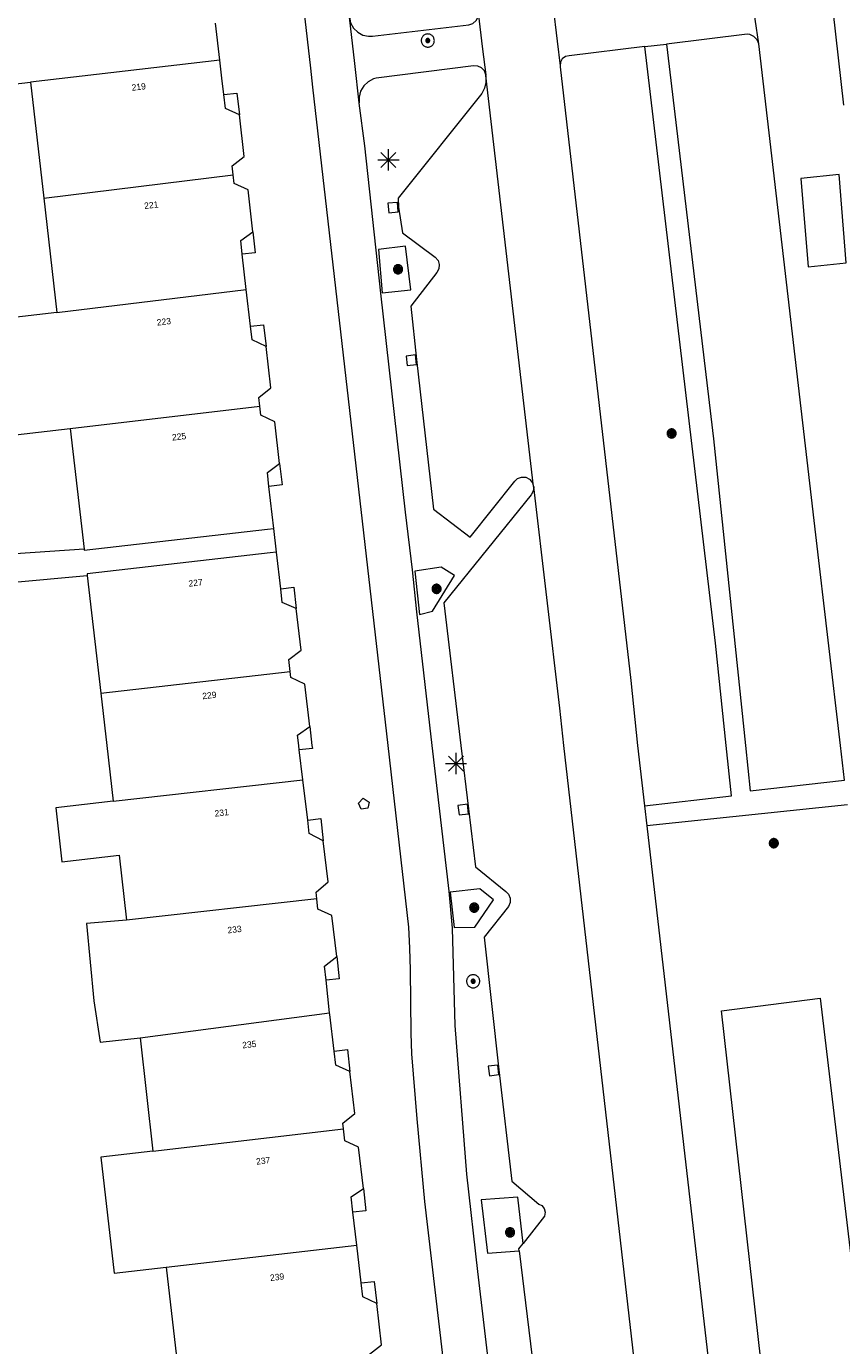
# Model space of a CAD drawing. Header units: metres. Extents: x 135779 to 137489, y 452643 to 455118.
# Tile 90 of 256: x 136189 to 136227, y 453372 to 453434. Entities that reach past the tile are written whole.
import ezdxf
from ezdxf.enums import TextEntityAlignment as Align

# ---------------------------------------------------------------- set-up
doc = ezdxf.new("R2010")
doc.units = ezdxf.units.M
for name, color, linetype, lineweight in [('KTop_BTD_Groenvoorziening', 62, 'Continuous', 13), ('KTop_NAR_Huisnummer (t)', 7, 'Continuous', 13), ('KTop_PAL_Lichtmast', 40, 'Continuous', 13), ('KTop_PND_Grondvlaksituatie van BAG-pand [tachy]', 1, 'Continuous', 13), ('KTop_PND_Pandscheiding', 40, 'Continuous', 13), ('KTop_PUT_Brandkraan of -put', 1, 'Continuous', 13), ('KTop_PUT_Inspectie- of rioolput', 15, 'Continuous', 13), ('KTop_PUT_Kolk', 15, 'Continuous', 13), ('KTop_VGO_Boom', 92, 'Continuous', 13), ('KTop_WGD_Fietspad', 40, 'Continuous', 13), ('KTop_WGD_Parkeervlak', 251, 'Continuous', 13), ('KTop_WGD_Rijbaan_Lokale weg', 251, 'Continuous', 13), ('KTop_WGD_Voetpad', 251, 'Continuous', 13), ('KTop_WGD_Voetpad_achterpad', 251, 'Continuous', 13)]:
    doc.layers.add(name, color=color, linetype=linetype, lineweight=lineweight)
doc.styles.add('Style-ROVU', font='ROVU.shx')

# ---------------------------------------------------------------- blocks, each defined once
blk = doc.blocks.new('PAL_Lichtmast')
at = {"layer": 'KTop_PAL_Lichtmast'}
for p, q in [((-0.354, -0.354), (0.354, 0.354)), ((0.354, -0.354), (-0.354, 0.354)), ((0, -0.5), (0, 0.5)), ((-0.5, 0), (0.5, 0))]:
    blk.add_line(p, q, dxfattribs=at)
blk = doc.blocks.new('PUT_Brandkraan_of_-put')
at = {"layer": 'KTop_PUT_Brandkraan of -put'}
for p, q in [((-0.25, 0.034), (0, 0.25)), ((-0.158, -0.25), (-0.25, 0.034)), ((0, 0.25), (0.25, 0.033)), ((0.25, 0.033), (0.158, -0.25)), ((0.158, -0.25), (-0.158, -0.25))]:
    blk.add_line(p, q, dxfattribs=at)
blk = doc.blocks.new('PUT_Inspectie-_of_rioolput')
at = {"layer": 'KTop_PUT_Inspectie- of rioolput', "flags": 128}
for points in [[(0.31, 0), (0.308, 0.032), (0.303, 0.064), (0.294, 0.095), (0.283, 0.126), (0.268, 0.155), (0.25, 0.182), (0.23, 0.207), (0.207, 0.23), (0.182, 0.25), (0.154, 0.268), (0.126, 0.283), (0.095, 0.294), (0.064, 0.303), (0.032, 0.308), (0, 0.309), (-0.032, 0.308), (-0.064, 0.303), (-0.096, 0.294), (-0.126, 0.283), (-0.155, 0.268), (-0.182, 0.25), (-0.207, 0.23), (-0.23, 0.207), (-0.25, 0.182), (-0.268, 0.154), (-0.283, 0.126), (-0.294, 0.095), (-0.303, 0.064), (-0.308, 0.032), (-0.309, 0), (-0.308, -0.032), (-0.303, -0.064), (-0.294, -0.096), (-0.283, -0.126), (-0.268, -0.155), (-0.25, -0.182), (-0.23, -0.207), (-0.207, -0.23), (-0.182, -0.25), (-0.155, -0.268), (-0.126, -0.283), (-0.096, -0.294), (-0.064, -0.303), (-0.032, -0.308), (0, -0.309), (0.032, -0.308), (0.064, -0.303), (0.095, -0.294), (0.126, -0.283), (0.155, -0.268), (0.182, -0.25), (0.207, -0.23), (0.23, -0.207), (0.25, -0.182), (0.268, -0.155), (0.283, -0.126), (0.294, -0.096), (0.303, -0.064), (0.308, -0.032), (0.31, 0)], [(0.095, 0), (0.094, 0.009), (0.092, 0.019), (0.09, 0.029), (0.086, 0.038), (0.082, 0.047), (0.076, 0.055), (0.07, 0.063), (0.063, 0.07), (0.055, 0.076), (0.047, 0.082), (0.038, 0.086), (0.029, 0.09), (0.019, 0.092), (0.009, 0.094), (0, 0.094), (-0.01, 0.094), (-0.02, 0.092), (-0.029, 0.09), (-0.039, 0.086), (-0.048, 0.082), (-0.056, 0.076), (-0.064, 0.07), (-0.071, 0.063), (-0.077, 0.055), (-0.082, 0.047), (-0.087, 0.038), (-0.09, 0.029), (-0.093, 0.019), (-0.094, 0.009), (-0.095, 0), (-0.094, -0.01), (-0.093, -0.02), (-0.09, -0.029), (-0.087, -0.039), (-0.082, -0.048), (-0.077, -0.056), (-0.071, -0.064), (-0.064, -0.071), (-0.056, -0.077), (-0.047, -0.082), (-0.039, -0.087), (-0.029, -0.09), (-0.02, -0.093), (-0.01, -0.094), (0, -0.095), (0.009, -0.094), (0.019, -0.093), (0.029, -0.09), (0.038, -0.087), (0.047, -0.082), (0.055, -0.077), (0.063, -0.071), (0.07, -0.064), (0.076, -0.056), (0.082, -0.047), (0.086, -0.039), (0.09, -0.029), (0.092, -0.02), (0.094, -0.01), (0.095, 0)], [(0.035, 0), (0.034, 0.003), (0.034, 0.007), (0.033, 0.01), (0.031, 0.014), (0.03, 0.017), (0.028, 0.02), (0.026, 0.023), (0.023, 0.026), (0.02, 0.028), (0.017, 0.03), (0.014, 0.031), (0.01, 0.033), (0.007, 0.034), (0.003, 0.034), (0, 0.034), (-0.004, 0.034), (-0.007, 0.034), (-0.011, 0.033), (-0.014, 0.031), (-0.018, 0.03), (-0.021, 0.028), (-0.023, 0.026), (-0.026, 0.023), (-0.028, 0.02), (-0.03, 0.017), (-0.032, 0.014), (-0.033, 0.01), (-0.034, 0.007), (-0.035, 0.003), (-0.035, 0), (-0.035, -0.004), (-0.034, -0.007), (-0.033, -0.011), (-0.032, -0.014), (-0.03, -0.018), (-0.028, -0.021), (-0.026, -0.023), (-0.023, -0.026), (-0.021, -0.028), (-0.017, -0.03), (-0.014, -0.032), (-0.011, -0.033), (-0.007, -0.034), (-0.004, -0.035), (0, -0.035), (0.003, -0.035), (0.007, -0.034), (0.01, -0.033), (0.014, -0.032), (0.017, -0.03), (0.02, -0.028), (0.023, -0.026), (0.026, -0.023), (0.028, -0.021), (0.03, -0.017), (0.031, -0.014), (0.033, -0.011), (0.034, -0.007), (0.034, -0.004), (0.035, 0)], [(0.01, 0.02), (0.007, 0.02), (0.005, 0.021), (0.003, 0.022), (0.001, 0.022), (-0.001, 0.022), (-0.004, 0.022), (-0.006, 0.021), (-0.008, 0.02), (-0.01, 0.019), (-0.012, 0.018), (-0.014, 0.017), (-0.016, 0.015), (-0.017, 0.013), (-0.019, 0.012), (-0.02, 0.009), (-0.021, 0.007), (-0.022, 0.005), (-0.022, 0.003), (-0.022, 0.001), (-0.022, -0.001), (-0.022, -0.004), (-0.022, -0.006), (-0.021, -0.008), (-0.02, -0.01), (-0.019, -0.012), (-0.017, -0.014), (-0.016, -0.016), (-0.014, -0.017), (-0.012, -0.019), (-0.01, -0.02), (-0.008, -0.021), (-0.006, -0.022), (-0.003, -0.022), (-0.001, -0.022), (0.001, -0.022), (0.003, -0.022), (0.005, -0.022), (0.008, -0.021), (0.01, -0.02), (0.012, -0.019), (0.014, -0.017), (0.015, -0.016), (0.017, -0.014), (0.018, -0.012), (0.02, -0.01), (0.02, -0.008), (0.021, -0.006), (0.022, -0.003), (0.022, -0.001), (0.022, 0.001), (0.022, 0.003), (0.021, 0.005), (0.02, 0.008), (0.019, 0.01), (0.018, 0.012), (0.017, 0.014), (0.015, 0.015), (0.013, 0.017), (0.012, 0.018), (0.01, 0.02)]]:
    blk.add_lwpolyline(points, dxfattribs=at)
blk = doc.blocks.new('PUT_Kolk')
at = {"layer": 'KTop_PUT_Kolk', "flags": 128}
blk.add_lwpolyline([(0.225, -0.225), (0.225, 0.225), (-0.225, 0.225), (-0.225, -0.225), (0.225, -0.225)], dxfattribs=at)
blk = doc.blocks.new('VGO_Boom')
at = {"layer": 'KTop_VGO_Boom', "flags": 128}
for points in [[(0.215, 0), (0.214, 0.022), (0.21, 0.045), (0.204, 0.066), (0.196, 0.087), (0.186, 0.108), (0.174, 0.126), (0.16, 0.144), (0.144, 0.16), (0.126, 0.174), (0.107, 0.186), (0.087, 0.196), (0.066, 0.204), (0.045, 0.21), (0.022, 0.214), (-0.001, 0.215), (-0.023, 0.214), (-0.045, 0.21), (-0.067, 0.204), (-0.088, 0.196), (-0.108, 0.186), (-0.127, 0.174), (-0.144, 0.16), (-0.16, 0.144), (-0.174, 0.126), (-0.187, 0.107), (-0.197, 0.087), (-0.205, 0.066), (-0.211, 0.045), (-0.214, 0.022), (-0.215, -0.001), (-0.214, -0.023), (-0.211, -0.045), (-0.205, -0.067), (-0.197, -0.088), (-0.187, -0.108), (-0.174, -0.127), (-0.16, -0.144), (-0.144, -0.16), (-0.127, -0.174), (-0.108, -0.187), (-0.088, -0.197), (-0.067, -0.205), (-0.045, -0.211), (-0.023, -0.214), (0, -0.215), (0.022, -0.214), (0.045, -0.211), (0.066, -0.205), (0.087, -0.197), (0.108, -0.187), (0.126, -0.174), (0.144, -0.16), (0.16, -0.144), (0.174, -0.127), (0.186, -0.108), (0.196, -0.088), (0.204, -0.067), (0.21, -0.045), (0.214, -0.023), (0.215, -0.001)], [(0.155, 0), (0.154, 0.016), (0.152, 0.032), (0.147, 0.048), (0.142, 0.063), (0.134, 0.078), (0.125, 0.091), (0.115, 0.104), (0.104, 0.115), (0.091, 0.125), (0.077, 0.134), (0.063, 0.142), (0.048, 0.147), (0.032, 0.152), (0.016, 0.154), (-0.001, 0.155), (-0.017, 0.154), (-0.033, 0.152), (-0.048, 0.147), (-0.064, 0.142), (-0.078, 0.134), (-0.092, 0.125), (-0.104, 0.115), (-0.116, 0.104), (-0.126, 0.091), (-0.135, 0.077), (-0.142, 0.063), (-0.148, 0.048), (-0.152, 0.032), (-0.155, 0.016), (-0.155, -0.001), (-0.155, -0.017), (-0.152, -0.033), (-0.148, -0.048), (-0.142, -0.064), (-0.135, -0.078), (-0.126, -0.092), (-0.116, -0.104), (-0.104, -0.116), (-0.092, -0.126), (-0.078, -0.135), (-0.064, -0.142), (-0.048, -0.148), (-0.033, -0.152), (-0.017, -0.155), (0, -0.155), (0.016, -0.155), (0.032, -0.152), (0.048, -0.148), (0.063, -0.142), (0.078, -0.135), (0.091, -0.126), (0.104, -0.116), (0.115, -0.104), (0.125, -0.092), (0.134, -0.078), (0.142, -0.064), (0.147, -0.048), (0.152, -0.033), (0.154, -0.017), (0.155, -0.001)], [(0.095, 0), (0.094, 0.01), (0.093, 0.02), (0.09, 0.029), (0.087, 0.039), (0.082, 0.048), (0.077, 0.056), (0.071, 0.064), (0.064, 0.071), (0.056, 0.077), (0.047, 0.082), (0.039, 0.087), (0.029, 0.09), (0.02, 0.093), (0.01, 0.094), (-0.001, 0.095), (-0.01, 0.094), (-0.02, 0.093), (-0.03, 0.09), (-0.039, 0.087), (-0.048, 0.082), (-0.056, 0.077), (-0.064, 0.071), (-0.071, 0.064), (-0.077, 0.056), (-0.083, 0.047), (-0.087, 0.039), (-0.091, 0.029), (-0.093, 0.02), (-0.095, 0.01), (-0.095, -0.001), (-0.095, -0.01), (-0.093, -0.02), (-0.091, -0.03), (-0.087, -0.039), (-0.083, -0.048), (-0.077, -0.056), (-0.071, -0.064), (-0.064, -0.071), (-0.056, -0.077), (-0.048, -0.083), (-0.039, -0.087), (-0.03, -0.091), (-0.02, -0.093), (-0.01, -0.095), (0, -0.095), (0.01, -0.095), (0.02, -0.093), (0.029, -0.091), (0.039, -0.087), (0.048, -0.083), (0.056, -0.077), (0.064, -0.071), (0.071, -0.064), (0.077, -0.056), (0.082, -0.048), (0.087, -0.039), (0.09, -0.03), (0.093, -0.02), (0.094, -0.01), (0.095, -0.001)], [(0.035, 0), (0.035, 0.004), (0.034, 0.007), (0.033, 0.011), (0.032, 0.014), (0.03, 0.018), (0.028, 0.021), (0.026, 0.023), (0.023, 0.026), (0.021, 0.028), (0.017, 0.03), (0.014, 0.032), (0.011, 0.033), (0.007, 0.034), (0.004, 0.035), (-0.001, 0.035), (-0.004, 0.035), (-0.008, 0.034), (-0.011, 0.033), (-0.015, 0.032), (-0.018, 0.03), (-0.021, 0.028), (-0.024, 0.026), (-0.027, 0.023), (-0.029, 0.021), (-0.031, 0.017), (-0.032, 0.014), (-0.034, 0.011), (-0.035, 0.007), (-0.035, 0.004), (-0.035, -0.001), (-0.035, -0.004), (-0.035, -0.008), (-0.034, -0.011), (-0.032, -0.015), (-0.031, -0.018), (-0.029, -0.021), (-0.027, -0.024), (-0.024, -0.027), (-0.021, -0.029), (-0.018, -0.031), (-0.015, -0.032), (-0.011, -0.034), (-0.008, -0.035), (-0.004, -0.035), (0, -0.035), (0.004, -0.035), (0.007, -0.035), (0.011, -0.034), (0.014, -0.032), (0.018, -0.031), (0.021, -0.029), (0.023, -0.027), (0.026, -0.024), (0.028, -0.021), (0.03, -0.018), (0.032, -0.015), (0.033, -0.011), (0.034, -0.008), (0.035, -0.004), (0.035, 0)]]:
    blk.add_lwpolyline(points, dxfattribs=at)

msp = doc.modelspace()

# ---------------------------------------------------------------- linework, layer by layer
at = {"layer": 'KTop_BTD_Groenvoorziening', "flags": 128}
msp.add_lwpolyline([(136225.984, 453388.071), (136228.937, 453363.176), (136224.128, 453362.585), (136221.326, 453387.468), (136225.984, 453388.071)], dxfattribs=at)
at = {"layer": 'KTop_PND_Grondvlaksituatie van BAG-pand [tachy]', "flags": 128}
for points in [[(136188.097, 453436.84), (136185.631, 453436.556), (136186.267, 453431.032), (136188.733, 453431.316)], [(136197.672, 453432.348), (136197.47, 453434.102)], [(136197.859, 453430.724), (136197.769, 453431.504), (136197.672, 453432.348)], [(136188.733, 453431.316), (136189.363, 453425.829)], [(136198.592, 453429.772), (136197.934, 453430.069), (136197.859, 453430.724)], [(136198.294, 453426.936), (136198.245, 453427.368), (136198.818, 453427.806), (136198.592, 453429.772)], [(136199.227, 453424.25), (136199, 453426.226), (136198.34, 453426.534), (136198.294, 453426.936)], [(136189.363, 453425.829), (136189.983, 453420.431)], [(136198.725, 453423.185), (136198.651, 453423.831), (136199.227, 453424.25)], [(136198.915, 453421.529), (136198.725, 453423.185)], [(136199.116, 453419.788), (136198.915, 453421.529)], [(136189.983, 453420.431), (136187.419, 453420.136), (136188.031, 453414.666), (136190.612, 453414.963)], [(136199.85, 453418.826), (136199.19, 453419.143), (136199.116, 453419.788)], [(136199.548, 453416.022), (136199.501, 453416.431), (136200.074, 453416.879), (136199.85, 453418.826)], [(136200.484, 453413.314), (136200.258, 453415.28), (136199.598, 453415.587), (136199.548, 453416.022)], [(136190.612, 453414.963), (136191.267, 453409.266)], [(136199.984, 453412.229), (136199.91, 453412.875), (136200.484, 453413.314)], [(136200.213, 453410.236), (136199.984, 453412.229)], [(136191.267, 453409.266), (136191.274, 453409.209), (136199.915, 453410.202), (136200.213, 453410.236)], [(136200.341, 453409.126), (136200.043, 453409.092), (136191.401, 453408.099), (136191.409, 453408.021)], [(136200.54, 453407.392), (136200.341, 453409.126)], [(136191.409, 453408.021), (136192.049, 453402.457)], [(136201.271, 453406.46), (136200.614, 453406.747), (136200.54, 453407.392)], [(136200.989, 453403.489), (136200.924, 453404.055), (136201.498, 453404.493), (136201.271, 453406.46)], [(136201.911, 453400.898), (136201.681, 453402.894), (136201.022, 453403.2), (136200.989, 453403.489)], [(136192.049, 453402.457), (136192.33, 453400), (136192.632, 453397.362)], [(136201.417, 453399.782), (136201.391, 453400), (136201.335, 453400.479), (136201.911, 453400.898)], [(136201.585, 453398.373), (136201.417, 453399.782)], [(136201.812, 453396.467), (136201.585, 453398.373)], [(136192.632, 453397.362), (136189.93, 453397.055), (136190.221, 453394.502), (136192.922, 453394.81), (136193.271, 453391.745)], [(136202.549, 453395.497), (136201.887, 453395.834), (136201.812, 453396.467)], [(136202.243, 453392.754), (136202.206, 453393.074), (136202.772, 453393.561), (136202.549, 453395.497)], [(136203.18, 453390.025), (136202.955, 453391.972), (136202.298, 453392.269), (136202.243, 453392.754)], [(136193.271, 453391.745), (136191.378, 453391.584), (136191.722, 453387.941), (136192.016, 453385.983), (136193.903, 453386.198)], [(136202.678, 453388.916), (136202.609, 453389.568), (136203.18, 453390.025)], [(136202.841, 453387.373), (136202.678, 453388.916)], [(136203.064, 453385.569), (136202.85, 453387.289), (136202.841, 453387.373)], [(136193.903, 453386.198), (136194.512, 453380.844)], [(136203.805, 453384.603), (136203.147, 453384.901), (136203.064, 453385.569)], [(136203.494, 453381.891), (136203.462, 453382.17), (136204.033, 453382.627), (136203.805, 453384.603)], [(136204.442, 453379.072), (136204.216, 453381.038), (136203.56, 453381.326), (136203.494, 453381.891)], [(136194.512, 453380.844), (136192.053, 453380.564), (136192.678, 453375.083), (136195.137, 453375.363)], [(136203.948, 453377.958), (136203.864, 453378.684), (136204.442, 453379.072)], [(136204.127, 453376.407), (136203.948, 453377.958)], [(136204.332, 453374.622), (136204.127, 453376.407)], [(136195.137, 453375.363), (136195.758, 453369.904)], [(136205.067, 453373.65), (136204.408, 453373.967), (136204.332, 453374.622)], [(136204.743, 453370.982), (136204.72, 453371.256), (136205.293, 453371.693), (136205.067, 453373.65)]]:
    msp.add_lwpolyline(points, dxfattribs=at)
at = {"layer": 'KTop_PND_Pandscheiding', "flags": 128}
for points in [[(136197.672, 453432.348), (136188.733, 453431.316)], [(136189.363, 453425.829), (136198.294, 453426.936)], [(136189.983, 453420.431), (136198.915, 453421.529)], [(136190.612, 453414.963), (136199.548, 453416.022)], [(136192.049, 453402.457), (136200.989, 453403.489)], [(136192.632, 453397.362), (136201.585, 453398.373)], [(136202.243, 453392.754), (136193.271, 453391.745)], [(136193.903, 453386.198), (136202.841, 453387.373)], [(136194.512, 453380.844), (136203.494, 453381.891)], [(136195.137, 453375.363), (136204.127, 453376.407)]]:
    msp.add_lwpolyline(points, dxfattribs=at)
at = {"layer": 'KTop_WGD_Fietspad', "flags": 128}
for points in [[(136193.395, 453507.157), (136193.773, 453503.159), (136201.938, 453431.966), (136202.04, 453431.08), (136205.59, 453400), (136206.57, 453391.42), (136206.62, 453390.42), (136206.65, 453389.41), (136206.68, 453386.41), (136206.71, 453385.44), (136206.96, 453382.37), (136207.33, 453378.47), (136210.58, 453350.62)], [(136203.78, 453434.38), (136203.839, 453434.108), (136203.973, 453433.863), (136204.17, 453433.666), (136204.415, 453433.533), (136204.688, 453433.475), (136204.87, 453433.48), (136209.42, 453434.02), (136209.61, 453434.083), (136209.76, 453434.215), (136209.847, 453434.394), (136209.86, 453434.58)], [(136204.24, 453430.33), (136204.028, 453432.197), (136203.78, 453434.38)], [(136223.09, 453433.12), (136223.011, 453433.315), (136222.865, 453433.467), (136222.673, 453433.554), (136222.55, 453433.57), (136218.744, 453433.112)], [(136217.714, 453432.988), (136214.15, 453432.56), (136213.97, 453432.524), (136213.822, 453432.415), (136213.734, 453432.254), (136213.723, 453432.087)], [(136217.714, 453432.988), (136218.744, 453433.112)], [(136210.208, 453431.655), (136210.146, 453431.842), (136210.015, 453431.989), (136209.837, 453432.073), (136209.64, 453432.08), (136205.04, 453431.5), (136204.916, 453431.464), (136204.661, 453431.331), (136204.453, 453431.133), (136204.306, 453430.886), (136204.234, 453430.607), (136204.24, 453430.33)], [(136213.263, 453346.51), (136213.25, 453346.54), (136212.829, 453349.948), (136212.69, 453351.07), (136210.79, 453367.02), (136209.844, 453375.161), (136209.32, 453379.76), (136208.77, 453386.78), (136208.64, 453391.377), (136208.478, 453393.112), (136207.686, 453400), (136206.96, 453406.31), (136206.76, 453408.29), (136206.43, 453411.01), (136205.27, 453421.35), (136204.51, 453428.31), (136204.24, 453430.32), (136204.24, 453430.33)]]:
    msp.add_lwpolyline(points, dxfattribs=at)
at = {"layer": 'KTop_WGD_Parkeervlak', "flags": 128}
msp.add_lwpolyline([(136211.791, 453376.139), (136211.78, 453376.23), (136211.978, 453376.484)], dxfattribs=at)
at = {"layer": 'KTop_WGD_Rijbaan_Lokale weg', "flags": 128}
for points in [[(136225.99, 453439.89), (136226.582, 453434.693), (136227.09, 453430.23)], [(136223.09, 453433.12), (136222.924, 453434.288), (136222.698, 453435.872)], [(136209.86, 453434.58), (136210.064, 453432.865), (136210.208, 453431.655)], [(136213.37, 453434.95), (136213.579, 453433.254), (136213.723, 453432.087)], [(136227.137, 453398.362), (136226.948, 453400), (136225.79, 453409.94), (136223.09, 453433.12)], [(136213.723, 453432.087), (136213.73, 453432.03), (136217.06, 453403.07), (136217.378, 453400), (136217.706, 453397.146)], [(136210.21, 453431.63), (136210.208, 453431.655)], [(136212.47, 453412.22), (136210.21, 453431.63)], [(136225.418, 453422.589), (136227.21, 453422.785), (136226.891, 453426.959), (136225.073, 453426.767), (136225.418, 453422.589)], [(136212.473, 453412.201), (136212.474, 453412.207), (136212.47, 453412.22)], [(136217.734, 453366.466), (136213.9, 453400), (136213.7, 453401.75), (136212.473, 453412.201)], [(136217.706, 453397.146), (136217.814, 453396.203)], [(136217.814, 453396.203), (136220.863, 453369.674), (136221.048, 453368.075), (136222.578, 453355.006), (136222.689, 453354.445)]]:
    msp.add_lwpolyline(points, dxfattribs=at)
at = {"layer": 'KTop_WGD_Voetpad', "flags": 128}
for points in [[(136217.706, 453397.146), (136221.804, 453397.619), (136221.555, 453400), (136221.051, 453404.824), (136217.714, 453432.988)], [(136218.744, 453433.112), (136220.953, 453414.465), (136222.465, 453400), (136222.69, 453397.849), (136227.137, 453398.362)], [(136210.21, 453431.63), (136210.21, 453431.49), (136210.215, 453431.296), (136210.155, 453431.024), (136210.02, 453430.78), (136206.08, 453425.84), (136206.09, 453425.41), (136206.28, 453424.2), (136207.832, 453423.05), (136207.96, 453422.893), (136208.018, 453422.699), (136207.997, 453422.498), (136207.9, 453422.32), (136206.68, 453420.74), (136206.95, 453418.21), (136207.75, 453411.15), (136209.48, 453409.83), (136211.58, 453412.48), (136211.708, 453412.593), (136211.896, 453412.663), (136212.098, 453412.655), (136212.28, 453412.57), (136212.29, 453412.55), (136212.415, 453412.399), (136212.47, 453412.22)], [(136197.859, 453430.724), (136198.475, 453430.795), (136198.592, 453429.772)], [(136199.227, 453424.25), (136199.341, 453423.256), (136198.725, 453423.185)], [(136205.159, 453423.413), (136205.326, 453421.363), (136206.676, 453421.513), (136206.426, 453423.563), (136205.159, 453423.413)], [(136199.116, 453419.788), (136199.732, 453419.859), (136199.85, 453418.826)], [(136200.484, 453413.314), (136200.6, 453412.3), (136199.984, 453412.229)], [(136212.473, 453412.201), (136212.455, 453412.007), (136212.36, 453411.83), (136208.24, 453406.73), (136209.042, 453400), (136209.4, 453397), (136209.73, 453394.26), (136211.16, 453393.1), (136211.284, 453392.974), (136211.363, 453392.789), (136211.366, 453392.587), (136211.29, 453392.4), (136210.13, 453390.95), (136210.83, 453384.68), (136211.45, 453379.42), (136212.72, 453378.34), (136212.854, 453378.27), (136212.969, 453378.129), (136213.013, 453377.954), (136212.977, 453377.776), (136212.87, 453377.63), (136211.978, 453376.484)], [(136200.341, 453409.126), (136200.213, 453410.236)], [(136207.085, 453406.173), (136207.699, 453406.329), (136208.735, 453408.024), (136208.101, 453408.408), (136206.868, 453408.224), (136207.085, 453406.173)], [(136200.54, 453407.392), (136201.156, 453407.463), (136201.271, 453406.46)], [(136201.911, 453400.898), (136202.014, 453400), (136202.031, 453399.855), (136201.417, 453399.782)], [(136227.272, 453397.197), (136217.814, 453396.203)], [(136201.812, 453396.467), (136202.429, 453396.54), (136202.549, 453395.497)], [(136209.927, 453393.219), (136208.527, 453393.069), (136208.727, 453391.401), (136209.694, 453391.418), (136210.577, 453392.702), (136209.927, 453393.219)], [(136203.18, 453390.025), (136203.301, 453388.982), (136202.678, 453388.916)], [(136203.064, 453385.569), (136203.685, 453385.646), (136203.805, 453384.603)], [(136204.442, 453379.072), (136204.562, 453378.029), (136203.948, 453377.958)], [(136211.978, 453376.484), (136211.724, 453378.667), (136209.998, 453378.55), (136210.291, 453376.033), (136211.791, 453376.139)], [(136211.791, 453376.139), (136212.54, 453369.93), (136213, 453366.21), (136214.74, 453364.77), (136216.55, 453366.95), (136216.636, 453367.026), (136216.826, 453367.111), (136217.034, 453367.12), (136217.23, 453367.05), (136217.56, 453366.78), (136217.665, 453366.657), (136217.734, 453366.466)], [(136204.332, 453374.622), (136204.947, 453374.693), (136205.067, 453373.65)]]:
    msp.add_lwpolyline(points, dxfattribs=at)
at = {"layer": 'KTop_WGD_Voetpad_achterpad', "flags": 128}
for points in [[(136191.267, 453409.266), (136184.083, 453408.771)], [(136184.328, 453407.375), (136191.409, 453408.021)]]:
    msp.add_lwpolyline(points, dxfattribs=at)

# ---------------------------------------------------------------- block references
at = {"layer": 'KTop_PAL_Lichtmast'}
for p in [(136205.621, 453427.64), (136208.811, 453399.14)]:
    msp.add_blockref('PAL_Lichtmast', p, dxfattribs=at)
at = {"layer": 'KTop_PUT_Brandkraan of -put', "rotation": 6.516035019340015}
msp.add_blockref('PUT_Brandkraan_of_-put', (136204.462, 453397.261), dxfattribs=at)
at = {"layer": 'KTop_PUT_Inspectie- of rioolput'}
for p, rotation in [((136207.477, 453433.276), 96.76827950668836), ((136209.618, 453388.863), 6.370278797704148)]:
    msp.add_blockref('PUT_Inspectie-_of_rioolput', p, dxfattribs=dict(at, rotation=rotation))
at = {"layer": 'KTop_PUT_Kolk'}
for p, rotation in [((136205.841, 453425.388), 5.04916646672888), ((136206.701, 453418.183), 6.188615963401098), ((136209.152, 453396.971), 6.805115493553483), ((136210.581, 453384.652), 6.415946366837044)]:
    msp.add_blockref('PUT_Kolk', p, dxfattribs=dict(at, rotation=rotation))
at = {"layer": 'KTop_VGO_Boom'}
for p in [(136206.074, 453422.476), (136218.981, 453414.726), (136207.893, 453407.389), (136223.801, 453395.382), (136209.667, 453392.34), (136211.357, 453377.009)]:
    msp.add_blockref('VGO_Boom', p, dxfattribs=at)

# ---------------------------------------------------------------- texts
at = {"layer": 'KTop_NAR_Huisnummer (t)', "style": 'Style-ROVU'}
for s, rotation, p in [('219', 6.5, (136194.173, 453431.127)), ('221', 6.5, (136194.764, 453425.545)), ('223', 6.5, (136195.359, 453420.04)), ('225', 6.5, (136196.076, 453414.612)), ('227', 6.5, (136196.855, 453407.712)), ('229', 6.5, (136197.505, 453402.399)), ('231', 6.6, (136198.085, 453396.858)), ('233', 6.6, (136198.693, 453391.346)), ('235', 6.6, (136199.389, 453385.917)), ('237', 6.6, (136200.044, 453380.426)), ('239', 6.6, (136200.702, 453374.937))]:
    msp.add_text(s, height=0.3, rotation=rotation, dxfattribs=at).set_placement(p, align=Align.MIDDLE_RIGHT)

doc.saveas('drawing.dxf')
